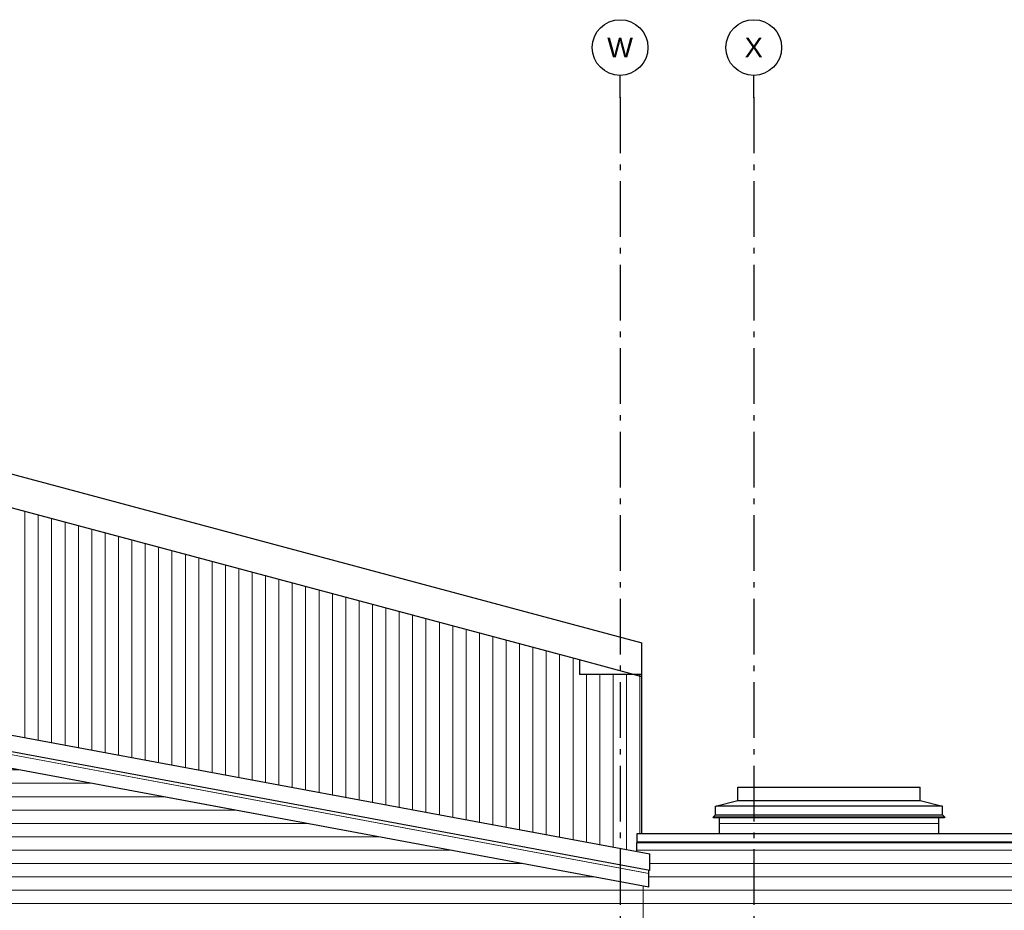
# Model space of a CAD drawing. Header units: millimetres. Extents: x 18966 to 73138, y 1000 to 18261.
# Tile 8 of 13: x 49286 to 58127, y 10263 to 18261. Entities that reach past the tile are written whole.
import ezdxf
from ezdxf.enums import TextEntityAlignment as Align

# ---------------------------------------------------------------- set-up
doc = ezdxf.new("R2010")
doc.units = ezdxf.units.MM
doc.header["$LTSCALE"] = 0.5
doc.header["$MEASUREMENT"] = 0
doc.linetypes.add('Akselinje', pattern=[1500, 1000, -200, 100, -200])
doc.linetypes.add('PLINE', pattern=[0])
for name, color, linetype in [('23-- Yttervegger', 7, 'Continuous'), ('232- Ikke-bærende yttervegger(Nye konstruksjoner)', 7, 'Continuous'), ('26-- Yttertak', 7, 'Continuous'), ('265- Gesimser_ takrenner og nedløp(Nye konstruksjoner)', 7, 'Continuous'), ('82-- Modullinjer', 7, 'Continuous')]:
    doc.layers.add(name, color=color, linetype=linetype)
for name, color, linetype, lineweight in [('235- Utvendig kledning og overflate', 7, 'Continuous', 0), ('235- Utvendig kledning og overflate(Nye konstruksjoner)', 7, 'Continuous', 0), ('262- Taktekking', 7, 'Continuous', 0)]:
    doc.layers.add(name, color=color, linetype=linetype, lineweight=lineweight)
doc.styles.add('GENERATED_STYLE_1', font='arial.ttf')

# ---------------------------------------------------------------- blocks, each defined once
blk = doc.blocks.new('*X3')
at = {"layer": '262- Taktekking', "linetype": 'PLINE'}
for p, q in [((54374.1, 12380), (54374.1, 12002.7)), ((54374.1, 12000), (54374.1, 12380)), ((54494.1, 12380), (54494.1, 12002.7)), ((54494.1, 12000), (54494.1, 12380)), ((54614.1, 12380), (54614.1, 12002.7)), ((54614.1, 12000), (54614.1, 12380)), ((54734.2, 12380), (54734.2, 12002.7)), ((54734.2, 12000), (54734.2, 12380)), ((54854.2, 12380), (54854.2, 12002.7)), ((54854.2, 12000), (54854.2, 12380)), ((54374.1, 12002.7), (54374.1, 10875.6)), ((54374.1, 10875.6), (54374.1, 12000)), ((54494.1, 12002.7), (54494.1, 10853.2)), ((54494.1, 10853.2), (54494.1, 12000)), ((54614.1, 12002.7), (54614.1, 10830.9)), ((54614.1, 10830.9), (54614.1, 12000)), ((54734.2, 12002.7), (54734.2, 10808.5)), ((54734.2, 10808.5), (54734.2, 12000)), ((54854.2, 12002.7), (54854.2, 10949.6)), ((54854.2, 10949.6), (54854.2, 12000))]:
    blk.add_line(p, q, dxfattribs=at)
blk = doc.blocks.new('*X4')
at = {"layer": '262- Taktekking', "linetype": 'PLINE'}
for p, q in [((49332.8, 13844.5), (49332.8, 12002.7)), ((49332.8, 12000), (49332.8, 13844.5)), ((49452.8, 13812.4), (49452.8, 12002.7)), ((49452.8, 12000), (49452.8, 13812.4)), ((49572.8, 13780.2), (49572.8, 12002.7)), ((49572.8, 12000), (49572.8, 13780.2)), ((49692.9, 13748), (49692.9, 12002.7)), ((49692.9, 12000), (49692.9, 13748)), ((49812.9, 13715.9), (49812.9, 12002.7)), ((49812.9, 12000), (49812.9, 13715.9)), ((49932.9, 13683.7), (49932.9, 12002.7)), ((49932.9, 12000), (49932.9, 13683.7)), ((50053, 13651.6), (50053, 12002.7)), ((50053, 12000), (50053, 13651.6)), ((50173, 13619.4), (50173, 12002.7)), ((50173, 12000), (50173, 13619.4)), ((50293, 13587.2), (50293, 12002.7)), ((50293, 12000), (50293, 13587.2)), ((50413.1, 13555.1), (50413.1, 12002.7)), ((50413.1, 12000), (50413.1, 13555.1)), ((50533.1, 13522.9), (50533.1, 12002.7)), ((50533.1, 12000), (50533.1, 13522.9)), ((50653.1, 13490.7), (50653.1, 12002.7)), ((50653.1, 12000), (50653.1, 13490.7)), ((50773.2, 13458.6), (50773.2, 12002.7)), ((50773.2, 12000), (50773.2, 13458.6)), ((50893.2, 13426.4), (50893.2, 12002.7)), ((50893.2, 12000), (50893.2, 13426.4)), ((51013.2, 13394.3), (51013.2, 12002.7)), ((51013.2, 12000), (51013.2, 13394.3)), ((51133.2, 13362.1), (51133.2, 12002.7)), ((51133.2, 12000), (51133.2, 13362.1)), ((51253.3, 13329.9), (51253.3, 12002.7)), ((51253.3, 12000), (51253.3, 13329.9)), ((51373.3, 13297.8), (51373.3, 12002.7)), ((51373.3, 12000), (51373.3, 13297.8)), ((51493.3, 13265.6), (51493.3, 12002.7)), ((51493.3, 12000), (51493.3, 13265.6)), ((51613.4, 13233.4), (51613.4, 12002.7)), ((51613.4, 12000), (51613.4, 13233.4)), ((51733.4, 13201.3), (51733.4, 12002.7)), ((51733.4, 12000), (51733.4, 13201.3)), ((51853.4, 13169.1), (51853.4, 12002.7)), ((51853.4, 12000), (51853.4, 13169.1)), ((51973.5, 13137), (51973.5, 12002.7)), ((51973.5, 12000), (51973.5, 13137)), ((52093.5, 13104.8), (52093.5, 12002.7)), ((52093.5, 12000), (52093.5, 13104.8)), ((52213.5, 13072.6), (52213.5, 12002.7)), ((52213.5, 12000), (52213.5, 13072.6)), ((52333.6, 13040.5), (52333.6, 12002.7)), ((52333.6, 12000), (52333.6, 13040.5)), ((52453.6, 13008.3), (52453.6, 12002.7)), ((52453.6, 12000), (52453.6, 13008.3)), ((52573.6, 12976.1), (52573.6, 12002.7)), ((52573.6, 12000), (52573.6, 12976.1)), ((52693.7, 12944), (52693.7, 12002.7)), ((52693.7, 12000), (52693.7, 12944)), ((52813.7, 12911.8), (52813.7, 12002.7)), ((52813.7, 12000), (52813.7, 12911.8)), ((52933.7, 12879.7), (52933.7, 12002.7)), ((52933.7, 12000), (52933.7, 12879.7)), ((53053.7, 12847.5), (53053.7, 12002.7)), ((53053.7, 12000), (53053.7, 12847.5)), ((53173.8, 12815.3), (53173.8, 12002.7)), ((53173.8, 12000), (53173.8, 12815.3)), ((53293.8, 12783.2), (53293.8, 12002.7)), ((53293.8, 12000), (53293.8, 12783.2)), ((53413.8, 12751), (53413.8, 12002.7)), ((53413.8, 12000), (53413.8, 12751)), ((53533.9, 12718.9), (53533.9, 12002.7)), ((53533.9, 12000), (53533.9, 12718.9)), ((53653.9, 12686.7), (53653.9, 12002.7)), ((53653.9, 12000), (53653.9, 12686.7)), ((53773.9, 12654.5), (53773.9, 12002.7)), ((53773.9, 12000), (53773.9, 12654.5)), ((53894, 12622.4), (53894, 12002.7)), ((53894, 12000), (53894, 12622.4)), ((54014, 12590.2), (54014, 12002.7)), ((54014, 12000), (54014, 12590.2)), ((54134, 12558), (54134, 12002.7)), ((54134, 12000), (54134, 12558)), ((54254.1, 12525.9), (54254.1, 12002.7)), ((54254.1, 12000), (54254.1, 12525.9)), ((49332.8, 12002.7), (49332.8, 11814.7)), ((49332.8, 11814.7), (49332.8, 12000)), ((49452.8, 12002.7), (49452.8, 11792.3)), ((49452.8, 11792.3), (49452.8, 12000)), ((49572.8, 12002.7), (49572.8, 11770)), ((49572.8, 11770), (49572.8, 12000)), ((49692.9, 12002.7), (49692.9, 11747.6)), ((49692.9, 11747.6), (49692.9, 12000)), ((49812.9, 12002.7), (49812.9, 11725.2)), ((49812.9, 11725.2), (49812.9, 12000)), ((49932.9, 12002.7), (49932.9, 11702.9)), ((49932.9, 11702.9), (49932.9, 12000)), ((50053, 12002.7), (50053, 11680.5)), ((50053, 11680.5), (50053, 12000)), ((50173, 12002.7), (50173, 11658.2)), ((50173, 11658.2), (50173, 12000)), ((50293, 12002.7), (50293, 11635.8)), ((50293, 11635.8), (50293, 12000)), ((50413.1, 12002.7), (50413.1, 11613.5)), ((50413.1, 11613.5), (50413.1, 12000)), ((50533.1, 12002.7), (50533.1, 11591.1)), ((50533.1, 11591.1), (50533.1, 12000)), ((50653.1, 12002.7), (50653.1, 11568.7)), ((50653.1, 11568.7), (50653.1, 12000)), ((50773.2, 12002.7), (50773.2, 11546.4)), ((50773.2, 11546.4), (50773.2, 12000)), ((50893.2, 12002.7), (50893.2, 11524)), ((50893.2, 11524), (50893.2, 12000)), ((51013.2, 12002.7), (51013.2, 11501.7)), ((51013.2, 11501.7), (51013.2, 12000)), ((51133.2, 12002.7), (51133.2, 11479.3)), ((51133.2, 11479.3), (51133.2, 12000)), ((51253.3, 12002.7), (51253.3, 11456.9)), ((51253.3, 11456.9), (51253.3, 12000)), ((51373.3, 12002.7), (51373.3, 11434.6)), ((51373.3, 11434.6), (51373.3, 12000)), ((51493.3, 12002.7), (51493.3, 11412.2)), ((51493.3, 11412.2), (51493.3, 12000)), ((51613.4, 12002.7), (51613.4, 11389.9)), ((51613.4, 11389.9), (51613.4, 12000)), ((51733.4, 12002.7), (51733.4, 11367.5)), ((51733.4, 11367.5), (51733.4, 12000)), ((51853.4, 12002.7), (51853.4, 11345.1)), ((51853.4, 11345.1), (51853.4, 12000)), ((51973.5, 12002.7), (51973.5, 11322.8)), ((51973.5, 11322.8), (51973.5, 12000)), ((52093.5, 12002.7), (52093.5, 11300.4)), ((52093.5, 11300.4), (52093.5, 12000)), ((52213.5, 12002.7), (52213.5, 11278.1)), ((52213.5, 11278.1), (52213.5, 12000)), ((52333.6, 12002.7), (52333.6, 11255.7)), ((52333.6, 11255.7), (52333.6, 12000)), ((52453.6, 12002.7), (52453.6, 11233.3)), ((52453.6, 11233.3), (52453.6, 12000)), ((52573.6, 12002.7), (52573.6, 11211)), ((52573.6, 11211), (52573.6, 12000)), ((52693.7, 12002.7), (52693.7, 11188.6)), ((52693.7, 11188.6), (52693.7, 12000)), ((52813.7, 12002.7), (52813.7, 11166.3)), ((52813.7, 11166.3), (52813.7, 12000)), ((52933.7, 12002.7), (52933.7, 11143.9)), ((52933.7, 11143.9), (52933.7, 12000)), ((53053.7, 12002.7), (53053.7, 11121.6)), ((53053.7, 11121.6), (53053.7, 12000)), ((53173.8, 12002.7), (53173.8, 11099.2)), ((53173.8, 11099.2), (53173.8, 12000)), ((53293.8, 12002.7), (53293.8, 11076.8)), ((53293.8, 11076.8), (53293.8, 12000)), ((53413.8, 12002.7), (53413.8, 11054.5)), ((53413.8, 11054.5), (53413.8, 12000)), ((53533.9, 12002.7), (53533.9, 11032.1)), ((53533.9, 11032.1), (53533.9, 12000)), ((53653.9, 12002.7), (53653.9, 11009.8)), ((53653.9, 11009.8), (53653.9, 12000)), ((53773.9, 12002.7), (53773.9, 10987.4)), ((53773.9, 10987.4), (53773.9, 12000)), ((53894, 12002.7), (53894, 10965)), ((53894, 10965), (53894, 12000)), ((54014, 12002.7), (54014, 10942.7)), ((54014, 10942.7), (54014, 12000)), ((54134, 12002.7), (54134, 10920.3)), ((54134, 10920.3), (54134, 12000)), ((54254.1, 12002.7), (54254.1, 10898)), ((54254.1, 10898), (54254.1, 12000))]:
    blk.add_line(p, q, dxfattribs=at)
blk = doc.blocks.new('*X60')
at = {"layer": '235- Utvendig kledning og overflate(Nye konstruksjoner)', "linetype": 'PLINE'}
for p, q in [((54826.6, 10802.8), (55997.3, 10802.8)), ((56000, 10802.8), (54826.6, 10802.8)), ((55997.3, 10802.8), (59997.3, 10802.8)), ((60000, 10802.8), (56000, 10802.8)), ((59997.3, 10802.8), (60726.6, 10802.8)), ((60726.6, 10802.8), (60000, 10802.8)), ((54944.4, 10682.8), (55997.3, 10682.8)), ((56000, 10682.8), (54944.4, 10682.8)), ((55997.3, 10682.8), (59997.3, 10682.8)), ((60000, 10682.8), (56000, 10682.8)), ((59997.3, 10682.8), (60726.6, 10682.8)), ((60726.6, 10682.8), (60000, 10682.8)), ((54934.6, 10562.7), (55997.3, 10562.7)), ((56000, 10562.7), (54934.6, 10562.7)), ((55997.3, 10562.7), (59997.3, 10562.7)), ((60000, 10562.7), (56000, 10562.7)), ((59997.3, 10562.7), (60726.6, 10562.7)), ((60726.6, 10562.7), (60000, 10562.7)), ((54884.6, 10442.7), (55997.3, 10442.7)), ((56000, 10442.7), (54884.6, 10442.7)), ((55997.3, 10442.7), (59997.3, 10442.7)), ((60000, 10442.7), (56000, 10442.7)), ((59997.3, 10442.7), (60726.6, 10442.7)), ((60726.6, 10442.7), (60000, 10442.7)), ((54884.6, 10322.7), (55997.3, 10322.7)), ((56000, 10322.7), (54884.6, 10322.7)), ((55997.3, 10322.7), (59997.3, 10322.7)), ((60000, 10322.7), (56000, 10322.7)), ((59997.3, 10322.7), (60726.6, 10322.7)), ((60726.6, 10322.7), (60000, 10322.7))]:
    blk.add_line(p, q, dxfattribs=at)
blk = doc.blocks.new('*X101')
at = {"layer": '235- Utvendig kledning og overflate(Nye konstruksjoner)', "linetype": 'PLINE'}
for p, q in [((55568.6, 11042.9), (55587.6, 11042.9)), ((55587.6, 11042.9), (55568.6, 11042.9))]:
    blk.add_line(p, q, dxfattribs=at)
blk = doc.blocks.new('*X102')
at = {"layer": '235- Utvendig kledning og overflate(Nye konstruksjoner)', "linetype": 'PLINE'}
for p, q in [((57515.6, 11042.9), (57534.6, 11042.9)), ((57534.6, 11042.9), (57515.6, 11042.9))]:
    blk.add_line(p, q, dxfattribs=at)
blk = doc.blocks.new('*X103')
at = {"layer": '235- Utvendig kledning og overflate(Nye konstruksjoner)', "linetype": 'PLINE'}
for p, q in [((55587.6, 11042.9), (55997.3, 11042.9)), ((56000, 11042.9), (55587.6, 11042.9)), ((55997.3, 11042.9), (57515.6, 11042.9)), ((57515.6, 11042.9), (56000, 11042.9))]:
    blk.add_line(p, q, dxfattribs=at)
blk = doc.blocks.new('*X105')
at = {"layer": '235- Utvendig kledning og overflate(Nye konstruksjoner)', "linetype": 'PLINE'}
for p, q in [((47997.3, 11523), (49288.2, 11523)), ((49288.2, 11523), (48000, 11523)), ((47997.3, 11403), (49932.6, 11403)), ((49932.6, 11403), (48000, 11403)), ((47997.3, 11282.9), (50576.9, 11282.9)), ((50576.9, 11282.9), (48000, 11282.9)), ((47997.3, 11162.9), (51221.3, 11162.9)), ((51221.3, 11162.9), (48000, 11162.9)), ((47997.3, 11042.9), (51865.7, 11042.9)), ((51865.7, 11042.9), (48000, 11042.9)), ((47997.3, 10922.8), (51997.3, 10922.8)), ((52000, 10922.8), (48000, 10922.8)), ((51997.3, 10922.8), (52510, 10922.8)), ((52510, 10922.8), (52000, 10922.8)), ((47997.3, 10802.8), (51997.3, 10802.8)), ((52000, 10802.8), (48000, 10802.8)), ((51997.3, 10802.8), (53154.4, 10802.8)), ((53154.4, 10802.8), (52000, 10802.8)), ((47997.3, 10682.8), (51997.3, 10682.8)), ((52000, 10682.8), (48000, 10682.8)), ((51997.3, 10682.8), (53798.8, 10682.8)), ((53798.8, 10682.8), (52000, 10682.8)), ((47997.3, 10562.7), (51997.3, 10562.7)), ((52000, 10562.7), (48000, 10562.7)), ((51997.3, 10562.7), (54443.1, 10562.7)), ((54443.1, 10562.7), (52000, 10562.7)), ((47997.3, 10442.7), (51997.3, 10442.7)), ((52000, 10442.7), (48000, 10442.7)), ((51997.3, 10442.7), (54884.6, 10442.7)), ((54884.6, 10442.7), (52000, 10442.7)), ((47997.3, 10322.7), (51997.3, 10322.7)), ((52000, 10322.7), (48000, 10322.7)), ((51997.3, 10322.7), (54884.6, 10322.7)), ((54884.6, 10322.7), (52000, 10322.7))]:
    blk.add_line(p, q, dxfattribs=at)
blk = doc.blocks.new('*X107')
at = {"layer": '235- Utvendig kledning og overflate', "linetype": 'PLINE'}
for p, q in [((47037.8, 12064.3), (50970.2, 11331.8)), ((50972.8, 11331.3), (47040.5, 12063.8)), ((47015.8, 11946.3), (50948.2, 11213.8)), ((50970.2, 11331.8), (54902.5, 10599.3)), ((54905.2, 10598.8), (50972.8, 11331.3)), ((50948.2, 11213.8), (54880.6, 10481.3)), ((54902.5, 10599.3), (54934.6, 10593.3)), ((54934.6, 10593.3), (54905.2, 10598.8))]:
    blk.add_line(p, q, dxfattribs=at)
blk = doc.blocks.new('Standard grid marker[4]', base_point=(54676.6, 17760.5))
at = {"layer": '82-- Modullinjer', "linetype": 'Akselinje'}
for p, q in [((54676.6, 17560.5), (54676.6, 17760.5)), ((54676.6, 17560.5), (54676.6, 1700)), ((54676.6, 1700), (54676.6, 1500))]:
    blk.add_line(p, q, dxfattribs=at)
at = {"layer": '82-- Modullinjer', "linetype": 'PLINE'}
for centre in [(54676.6, 18010.5), (54676.6, 1250)]:
    blk.add_circle(centre, 250, dxfattribs=at)
at = {"layer": '82-- Modullinjer', "linetype": 'Akselinje'}
for p in [(54676.6, 17560.5), (54676.6, 17560.5), (54676.6, 1700), (54676.6, 1700)]:
    blk.add_point(p, dxfattribs=at)
at = {"layer": '82-- Modullinjer', "style": 'GENERATED_STYLE_1'}
for tag, p in [('AC_MarkerText_1_0', (54676.6, 18098)), ('AC_MarkerText_1_1', (54676.6, 1337.5))]:
    blk.add_attdef(tag, text='', height=175, rotation=360, dxfattribs=at).set_placement(p, align=Align.TOP_CENTER)
blk = doc.blocks.new('Standard grid marker[5]', base_point=(55876.6, 17760.5))
at = {"layer": '82-- Modullinjer', "linetype": 'Akselinje'}
for p, q in [((55876.6, 17560.5), (55876.6, 17760.5)), ((55876.6, 17560.5), (55876.6, 1700)), ((55876.6, 1700), (55876.6, 1500))]:
    blk.add_line(p, q, dxfattribs=at)
at = {"layer": '82-- Modullinjer', "linetype": 'PLINE'}
for centre in [(55876.6, 18010.5), (55876.6, 1250)]:
    blk.add_circle(centre, 250, dxfattribs=at)
at = {"layer": '82-- Modullinjer', "linetype": 'Akselinje'}
for p in [(55876.6, 17560.5), (55876.6, 17560.5), (55876.6, 1700), (55876.6, 1700)]:
    blk.add_point(p, dxfattribs=at)
at = {"layer": '82-- Modullinjer', "style": 'GENERATED_STYLE_1'}
for tag, p in [('AC_MarkerText_1_0', (55876.6, 18098)), ('AC_MarkerText_1_1', (55876.6, 1337.5))]:
    blk.add_attdef(tag, text='', height=175, rotation=360, dxfattribs=at).set_placement(p, align=Align.TOP_CENTER)

msp = doc.modelspace()

# ---------------------------------------------------------------- linework, layer by layer
at = {"layer": '23-- Yttervegger', "linetype": 'PLINE'}
for p, q in [((54311.6, 12510.5), (39726.5, 16418.5)), ((54311.6, 12510.5), (54311.6, 12380)), ((54798.5, 12380), (54311.6, 12380)), ((54872.6, 12380), (54798.5, 12380)), ((54872.6, 10949.6), (54872.6, 12360.1))]:
    msp.add_line(p, q, dxfattribs=at)
at = {"layer": '232- Ikke-bærende yttervegger(Nye konstruksjoner)', "linetype": 'PLINE'}
for p, q in [((55732.6, 11248.1), (55732.6, 11370)), ((55732.6, 11370), (55734.6, 11370)), ((55734.6, 11370), (57368.6, 11370)), ((57368.6, 11370), (57370.6, 11370)), ((57370.6, 11248.1), (57370.6, 11370)), ((55532.6, 11198.1), (55732.6, 11248.1)), ((55732.6, 11248.1), (55734.6, 11248.1)), ((55734.6, 11248.1), (57368.6, 11248.1)), ((57368.6, 11248.1), (57370.6, 11248.1)), ((57370.6, 11248.1), (57570.6, 11198.1)), ((55532.6, 11120.8), (55532.6, 11198.1)), ((55532.6, 11198.1), (55540.8, 11198.1)), ((55532.6, 11198.1), (55534.6, 11196.6)), ((57562.3, 11198.1), (55540.8, 11198.1)), ((57570.6, 11198.1), (57562.3, 11198.1)), ((57568.6, 11196.6), (57570.6, 11198.1)), ((57570.6, 11120.8), (57570.6, 11198.1)), ((55511.2, 11098.4), (55511.9, 11100.2)), ((55511.9, 11096.7), (55511.2, 11098.4)), ((55532.6, 11120.8), (55511.9, 11100.2)), ((55511.9, 11100.2), (55514.8, 11100.2)), ((55511.9, 11100.2), (55513.4, 11098.8)), ((55513.7, 11095.9), (55511.9, 11096.7)), ((55513.7, 11098.4), (55513.4, 11098.8)), ((55513.7, 11098.4), (55515.5, 11096.7)), ((55513.8, 11096), (55513.7, 11095.9)), ((55515.5, 11096.7), (55513.8, 11096)), ((55513.8, 11096), (57589.4, 11095.9)), ((57588.4, 11100.2), (55514.8, 11100.2)), ((55532.6, 11120.8), (55534.6, 11120.8)), ((55532.6, 11120.8), (55534.6, 11120)), ((55534.6, 11120.8), (57568.6, 11120.8)), ((55568.6, 10949.6), (55568.6, 11095.9)), ((57534.6, 11095.9), (57534.6, 10949.6)), ((57568.6, 11120.8), (57570.6, 11120.8)), ((57568.6, 11120), (57570.6, 11120.8)), ((57570.6, 11120.8), (57591.2, 11100.2)), ((57587.7, 11096.7), (57589.1, 11098.1)), ((57589.4, 11095.9), (57587.7, 11096.7)), ((57591.2, 11100.2), (57588.4, 11100.2)), ((57589.4, 11098.4), (57589.1, 11098.1)), ((57589.4, 11098.4), (57589.8, 11098.8)), ((57591.2, 11096.7), (57589.4, 11095.9)), ((57591.2, 11100.2), (57589.8, 11098.8)), ((57591.2, 11100.2), (57591.9, 11098.4)), ((57591.9, 11098.4), (57591.2, 11096.7)), ((60726.6, 10870), (54826.6, 10870)), ((54826.6, 10791.3), (54826.6, 10870))]:
    msp.add_line(p, q, dxfattribs=at)
at = {"layer": '235- Utvendig kledning og overflate(Nye konstruksjoner)', "linetype": 'PLINE'}
msp.add_line((54884.6, 7320), (54884.6, 10480.5), dxfattribs=at)
at = {"layer": '26-- Yttertak', "linetype": 'PLINE'}
for p, q in [((39589.6, 16760.5), (54872.6, 12665.5)), ((54872.6, 12360.1), (54872.6, 12665.5)), ((45232.8, 12578.4), (54944.4, 10769.4)), ((54798.5, 12380), (54311.6, 12510.5)), ((54944.4, 10619.4), (45232.8, 12428.4)), ((54870.4, 12360.7), (54798.5, 12380)), ((54872.6, 12360.1), (54870.4, 12360.7)), ((54934.6, 10471.2), (45223, 12280.2)), ((54944.4, 10619.4), (54944.4, 10769.4)), ((54934.6, 10471.2), (54934.6, 10621.2))]:
    msp.add_line(p, q, dxfattribs=at)
at = {"layer": '265- Gesimser_ takrenner og nedløp(Nye konstruksjoner)', "linetype": 'PLINE'}
for p, q in [((60726.6, 10949.6), (54826.6, 10949.6)), ((54826.6, 10949.6), (54826.6, 10874.9)), ((54826.6, 10874.9), (54826.6, 10870)), ((60726.6, 10874.9), (54826.6, 10874.9))]:
    msp.add_line(p, q, dxfattribs=at)

# ---------------------------------------------------------------- block references
at = {"layer": '23-- Yttervegger'}
for name in ['*X4', '*X3']:
    msp.add_blockref(name, (0, 0), dxfattribs=at)
at = {"layer": '232- Ikke-bærende yttervegger(Nye konstruksjoner)'}
for name in ['*X101', '*X103', '*X102', '*X60']:
    msp.add_blockref(name, (0, 0), dxfattribs=at)
at = {"layer": '235- Utvendig kledning og overflate(Nye konstruksjoner)'}
msp.add_blockref('*X105', (0, 0), dxfattribs=at)
at = {"layer": '26-- Yttertak'}
msp.add_blockref('*X107', (0, 0), dxfattribs=at)
at = {"layer": '82-- Modullinjer', "linetype": 'PLINE'}
ref = msp.add_blockref('Standard grid marker[4]', (54676.6, 17760.5), dxfattribs=at)
ref.add_attrib('AC_MarkerText_1', 'W', dxfattribs={"color": 7, "height": 175, "rotation": 360, "style": 'GENERATED_STYLE_1'}).set_placement((54676.6, 18098), align=Align.TOP_CENTER)
ref.add_attrib('AC_MarkerText_1_1', 'W', dxfattribs={"color": 7, "height": 175, "rotation": 360, "style": 'GENERATED_STYLE_1'}).set_placement((54676.6, 1337.5), align=Align.TOP_CENTER)
ref = msp.add_blockref('Standard grid marker[5]', (55876.6, 17760.5), dxfattribs=at)
ref.add_attrib('AC_MarkerText_1', 'X', dxfattribs={"color": 7, "height": 175, "rotation": 360, "style": 'GENERATED_STYLE_1'}).set_placement((55876.6, 18098), align=Align.TOP_CENTER)
ref.add_attrib('AC_MarkerText_1_1', 'X', dxfattribs={"color": 7, "height": 175, "rotation": 360, "style": 'GENERATED_STYLE_1'}).set_placement((55876.6, 1337.5), align=Align.TOP_CENTER)

doc.saveas('drawing.dxf')
